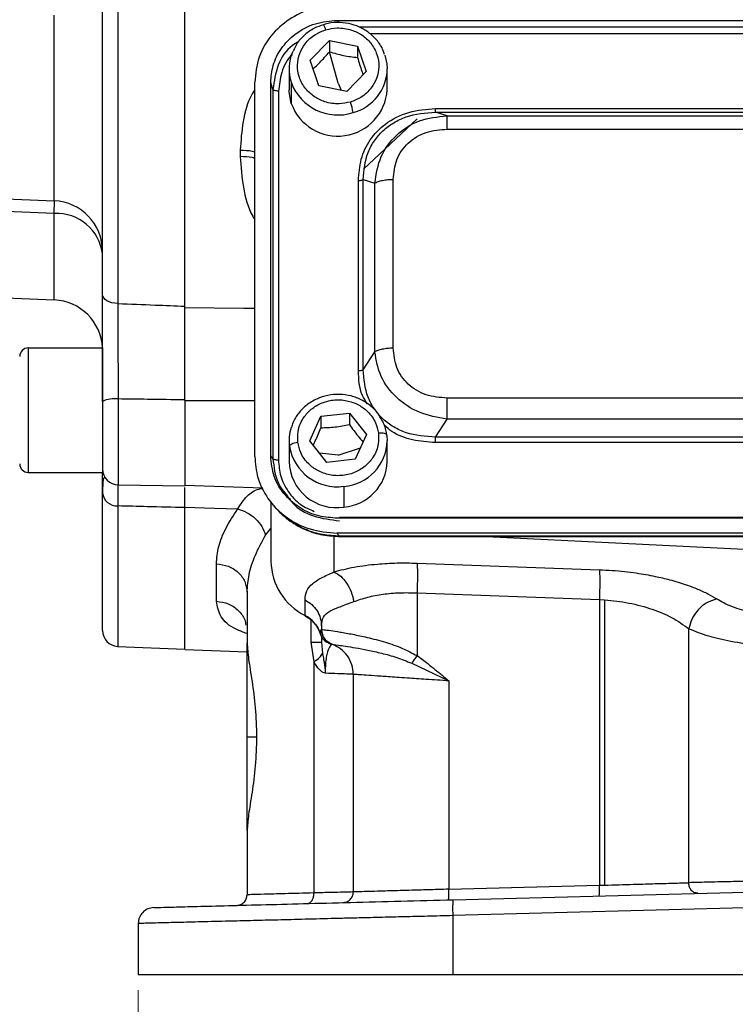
# Model space of a CAD drawing. Header units: inches. Extents: x 0.6 to 16.3, y 0.2 to 11.5.
# Tile 3 of 14: x 2.8 to 4.6, y 4 to 6.5. Entities that reach past the tile are written whole.
import ezdxf

# ---------------------------------------------------------------- set-up
doc = ezdxf.new("R2010")
doc.units = ezdxf.units.IN
doc.header["$MEASUREMENT"] = 0
doc.styles.add('SLDTEXTSTYLE0', font='TXT', dxfattribs={"width": 0.75})
doc.dimstyles.new('SLDDIMSTYLE3', dxfattribs={"dimtxt": 0.137795, "dimasz": 0.14, "dimexe": 0, "dimexo": 0.0625, "dimgap": 0.034449, "dimtad": 0, "dimdec": 1, "dimlfac": 1.5, "dimrnd": 1e-09, "dimzin": 12, "dimdsep": 46, "dimtxsty": 'SLDTEXTSTYLE0', "dimblk1": 'CLOSED', "dimblk2": 'CLOSED', "dimsah": 1, "dimcen": 0.09, "dimadec": 0, "dimazin": 3, "dimtfac": 1, "dimtdec": 1, "dimtofl": 0, "dimtmove": 0, "dimatfit": 3, "dimldrblk": 'CLOSED', "dimfxl": 0, "dimfrac": 2, "dimtolj": 1, "dimtzin": 12, "dimarcsym": 0})

# ---------------------------------------------------------------- blocks, each defined once
blk = doc.blocks.new('_Closed')
at = {"color": 0, "linetype": 'ByBlock', "lineweight": -2}
for p, q in [((-1, 0.166667), (0, 0)), ((-1, 0.166667), (-1, -0.166667)), ((0, 0), (-1, -0.166667)), ((0, 0), (-1, 0))]:
    blk.add_line(p, q, dxfattribs=at)
blk = doc.blocks.new('_D_10')
at = {"color": 7, "linetype": 'Continuous', "lineweight": 0}
for p, q in [((3.0924, 4.0735), (3.0924, 3.7308)), ((6.3457, 4.0735), (6.3457, 3.7308)), ((5.4522, 3.9686), (5.4102, 3.9686)), ((5.4102, 3.9686), (5.4102, 3.7499)), ((5.7577, 3.9686), (5.7997, 3.9686)), ((5.7997, 3.9686), (5.7997, 3.7499)), ((3.0924, 3.7702), (5.2894, 3.7702)), ((6.3457, 3.7702), (5.9205, 3.7702)), ((5.4102, 3.7499), (5.4522, 3.7499)), ((5.7997, 3.7499), (5.7577, 3.7499))]:
    blk.add_line(p, q, dxfattribs=at)
at = {"color": 7, "linetype": 'Continuous', "lineweight": 18, "xscale": 0.14, "yscale": 0.14, "rotation": 180.0000000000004}
blk.add_blockref('_Closed', (3.0924, 3.7702, 0.0131), dxfattribs=at)
at = {"color": 7, "linetype": 'Continuous', "lineweight": 18, "xscale": 0.14, "yscale": 0.14}
blk.add_blockref('_Closed', (6.3457, 3.7702, 0.0131), dxfattribs=at)
at = {"color": 7, "linetype": 'Continuous', "lineweight": 18, "char_height": 0.1378, "attachment_point": 1, "style": 'SLDTEXTSTYLE0'}
for s, insert in [('124', (5.4522, 3.9275)), ('4.9', (5.4777, 3.7213))]:
    blk.add_mtext(s, dxfattribs=dict(at, insert=insert))

msp = doc.modelspace()

# ---------------------------------------------------------------- linework, layer by layer
at = {"color": 7, "linetype": 'Continuous', "lineweight": 25}
for p, q in [((3.0409, 8.0611), (3.0409, 5.7975)), ((3.2094, 5.7877), (3.2094, 8.0709)), ((3.0027, 5.8202), (3.0027, 8.0384)), ((3.5924, 6.5083), (5.8463, 6.5083)), ((3.524, 6.4085), (3.5725, 6.4581)), ((3.5725, 6.4581), (3.6429, 6.4437)), ((3.5725, 6.4581), (3.5725, 6.4295)), ((3.5944, 6.3505), (3.5725, 6.4295)), ((3.6429, 6.4437), (3.6647, 6.3797)), ((3.6429, 6.4437), (3.6429, 6.4151)), ((3.5458, 6.3444), (3.524, 6.4085)), ((3.471, 6.3864), (3.471, 6.3343)), ((3.6647, 6.3797), (3.6162, 6.33)), ((3.7177, 6.3343), (3.7177, 6.3864)), ((3.385, 5.4136), (3.385, 6.3531)), ((3.425, 5.4147), (3.425, 6.352)), ((3.4307, 6.335), (3.425, 6.352)), ((3.4307, 6.335), (3.4307, 5.4084)), ((3.4445, 6.3308), (3.4445, 5.4043)), ((3.4768, 6.3515), (3.4768, 6.2995)), ((3.6162, 6.33), (3.5458, 6.3444)), ((3.8387, 6.2868), (5.6, 6.2868)), ((3.6577, 6.1346), (3.7932, 6.2611)), ((3.8678, 6.2689), (3.8387, 6.278)), ((3.8387, 6.278), (5.6, 6.278)), ((3.8678, 6.2689), (5.571, 6.2689)), ((3.8678, 6.2353), (5.571, 6.2353)), ((3.3485, 6.1827), (3.3485, 6.1663)), ((3.6453, 5.6289), (3.6453, 6.1062)), ((3.6574, 5.6314), (3.6574, 6.1088)), ((3.6574, 6.1088), (3.6865, 6.0997)), ((3.7327, 5.6861), (3.7327, 6.1092)), ((3.6865, 5.6765), (3.6865, 6.0997)), ((2.5694, 6.0688), (2.8816, 6.0552)), ((2.6276, 5.8176), (2.8816, 5.8066)), ((2.816, 5.686), (2.816, 5.3734)), ((2.816, 5.686), (3.0027, 5.686)), ((3.0027, 5.686), (3.0027, 5.3734)), ((3.6574, 5.6314), (3.6865, 5.6765)), ((3.2094, 5.5556), (3.2094, 5.3394)), ((5.571, 5.56), (3.8678, 5.56)), ((3.5229, 5.4525), (3.5512, 5.5143)), ((3.5512, 5.5143), (3.6227, 5.5223)), ((3.5512, 5.5143), (3.5512, 5.4856)), ((3.6227, 5.5223), (3.6659, 5.4685)), ((3.6227, 5.5223), (3.6227, 5.4936)), ((3.8387, 5.4621), (3.8678, 5.5073)), ((5.571, 5.5073), (3.8678, 5.5073)), ((3.6659, 5.4685), (3.6375, 5.4067)), ((3.7168, 5.4665), (3.7177, 5.4529)), ((3.471, 5.4529), (3.471, 5.4008)), ((3.566, 5.3987), (3.5229, 5.4525)), ((3.7177, 5.4008), (3.7177, 5.4529)), ((5.6, 5.4621), (3.8387, 5.4621)), ((5.6, 5.4483), (3.8387, 5.4483)), ((3.4307, 5.4084), (3.425, 5.4147)), ((3.6375, 5.4067), (3.566, 5.3987)), ((2.816, 5.3734), (3.0027, 5.3734)), ((3.042, 5.3424), (3.2094, 5.3394)), ((3.2094, 5.3415), (3.4053, 5.3347)), ((3.0027, 4.9766), (3.0027, 5.3222)), ((3.609, 5.3385), (3.609, 5.2864)), ((3.4257, 5.3003), (3.4257, 5.1502)), ((3.2094, 4.9287), (3.2094, 5.2864)), ((3.434, 5.2883), (3.4415, 5.2801)), ((5.8463, 5.2584), (3.5924, 5.2584)), ((3.5981, 5.2608), (5.8406, 5.2608)), ((3.5912, 5.2211), (3.5981, 5.2135)), ((5.8475, 5.2211), (3.5912, 5.2211)), ((3.5948, 5.2125), (5.8439, 5.2125)), ((5.8406, 5.2135), (3.5981, 5.2135)), ((3.9671, 5.2125), (4.719, 5.1757)), ((3.2885, 5.0499), (3.2885, 5.1439)), ((3.7924, 5.1457), (4.2503, 5.1292)), ((3.3657, 5.0727), (3.3657, 4.9447)), ((3.7924, 5.0711), (4.2503, 5.0547)), ((3.7924, 5.0711), (3.7924, 4.9134)), ((3.5113, 5.0142), (3.5113, 5.0534)), ((4.2503, 5.0547), (4.2636, 5.0539)), ((4.2503, 5.0547), (4.2503, 4.3369)), ((4.2636, 5.0539), (4.2636, 4.3373)), ((3.5524, 4.9881), (3.5524, 4.9797)), ((4.4746, 4.3434), (4.4746, 4.9811)), ((3.3657, 4.7096), (3.3657, 4.9451)), ((3.5338, 4.8983), (3.5266, 4.9476)), ((3.5524, 4.9615), (3.5524, 4.9476)), ((3.5524, 4.9476), (3.5551, 4.9187)), ((3.5723, 4.9442), (3.5743, 4.9435)), ((3.5726, 4.9449), (3.5759, 4.9432)), ((3.0409, 4.9367), (3.2094, 4.9293)), ((3.2094, 4.9287), (3.3657, 4.9232)), ((3.5743, 4.9435), (3.575, 4.9432)), ((3.5338, 4.3177), (3.5338, 4.8983)), ((3.7792, 4.8944), (3.8724, 4.85)), ((3.6324, 4.8665), (3.6324, 4.3201)), ((3.8724, 4.85), (3.8724, 4.327)), ((3.3657, 4.4741), (3.3657, 4.7096)), ((3.3657, 4.4745), (3.3657, 4.3131)), ((3.8724, 4.327), (4.2503, 4.3369)), ((4.2503, 4.3369), (4.2636, 4.3373)), ((3.8831, 4.3007), (4.719, 4.3226)), ((4.719, 4.2826), (3.8821, 4.2607)), ((3.8821, 4.2607), (3.8821, 4.1129)), ((3.0924, 4.241), (3.0924, 4.1129)), ((3.0924, 4.1129), (3.8821, 4.1129)), ((3.8821, 4.1129), (4.719, 4.1129))]:
    msp.add_line(p, q, dxfattribs=at)
at = {"color": 8, "linetype": 'Continuous', "lineweight": 25}
for p, q in [((2.8816, 6.0552), (2.8816, 6.5218)), ((3.5924, 6.5083), (3.5943, 6.5027)), ((5.7926, 6.4913), (3.6482, 6.4913)), ((5.7645, 6.4743), (3.6749, 6.4743)), ((3.5944, 6.3505), (3.6022, 6.3329)), ((2.8816, 6.0232), (2.882, 6.0548)), ((2.8816, 5.8066), (2.8816, 6.0232)), ((3.042, 5.5579), (3.042, 5.3424)), ((3.5944, 5.4169), (3.5478, 5.4214)), ((3.5944, 5.4169), (3.6504, 5.4349)), ((3.0409, 5.2893), (3.0409, 4.9367)), ((3.4119, 5.216), (3.4257, 5.2325)), ((3.5836, 5.2142), (3.5836, 5.1236)), ((3.5981, 5.2135), (3.5981, 5.2133)), ((3.5266, 4.9476), (3.5266, 5.0019)), ((3.5489, 4.9706), (3.5519, 4.9785)), ((3.3657, 4.7096), (3.3892, 4.7096))]:
    msp.add_line(p, q, dxfattribs=at)
at = {"color": 7, "linetype": 'Continuous', "lineweight": 25, "flags": 128}
for points in [[(3.7119, 6.4213), (3.7169, 6.3992), (3.7177, 6.3864)], [(3.4768, 6.2995), (3.4712, 6.329), (3.471, 6.3343)], [(2.8816, 6.0232), (2.7393, 6.0297), (2.6276, 6.0348)], [(3.0409, 5.7975), (3.0334, 5.7981), (3.0262, 5.7995), (3.0196, 5.8016), (3.0138, 5.8045), (3.0091, 5.8079), (3.0056, 5.8117), (3.0034, 5.8159), (3.0027, 5.8202)], [(3.7168, 5.4665), (3.7164, 5.468), (3.7152, 5.4693), (3.7133, 5.4704), (3.7106, 5.4712), (3.7074, 5.4718), (3.7037, 5.4721), (3.6998, 5.4721), (3.6956, 5.4718)], [(3.4719, 5.4392), (3.4723, 5.4407), (3.4735, 5.4423), (3.4755, 5.4438), (3.4781, 5.4453), (3.4813, 5.4466), (3.485, 5.4477), (3.4889, 5.4486), (3.4931, 5.4492)], [(3.2094, 5.2864), (3.2837, 5.2838), (3.3421, 5.2817)], [(3.5118, 5.0128), (3.5115, 5.0131), (3.5113, 5.0142)]]:
    msp.add_lwpolyline(points, dxfattribs=at)
at = {"color": 8, "linetype": 'Continuous', "lineweight": 25, "flags": 128}
for points in [[(3.2094, 5.7877), (3.3579, 5.7861), (3.385, 5.7859)], [(3.2094, 5.5542), (3.3582, 5.5542), (3.385, 5.5541)]]:
    msp.add_lwpolyline(points, dxfattribs=at)
at = {"color": 8, "linetype": 'Continuous', "lineweight": 25}
for centre, radius, start, end in [((3.5332, 6.4783), 0.031, 12.11, 38.5492), ((3.6011, 6.3892), 0.1166, 285.2228, 358.6265), ((3.5998, 5.4561), 0.118, 274.4787, 358.4149)]:
    msp.add_arc(centre, radius, start, end, dxfattribs=at)
at = {"color": 7, "linetype": 'Continuous', "lineweight": 25}
for centre, radius, start, end in [((3.5792, 6.3864), 0.1081, 155.8887, 198.8294), ((3.5938, 6.3959), 0.1251, 200.7655, 287.6619), ((3.5936, 6.3422), 0.1244, 200.1246, 356.3592), ((3.514, 6.2622), 0.1186, 7.0144, 20.2788), ((2.876, 5.9287), 0.1267, 0, 87.5), ((2.8882, 5.9082), 0.1152, 6.4196, 93.3137), ((2.876, 5.68), 0.1267, 2.7317, 87.5), ((2.816, 5.6647), 0.0213, 90, 180), ((3.0325, 5.4883), 0.0702, 82.2392, 115.1452), ((3.5791, 5.4528), 0.108, 162.0511, 187.2611), ((3.592, 5.4591), 0.1217, 189.3961, 278.0302), ((2.816, 5.3947), 0.0213, 180, 270), ((3.5905, 5.4045), 0.1195, 181.7889, 278.9187), ((3.5997, 5.4041), 0.118, 274.4969, 358.3967), ((3.0427, 5.3823), 0.04, 180, 269), ((3.0391, 5.3259), 0.0366, 185.7839, 272.8416), ((3.58, 5.1524), 0.1543, 180.8345, 243.552), ((3.4769, 4.9465), 0.0759, 18.4792, 63.0936), ((3.0427, 4.9766), 0.04, 180, 267.5)]:
    msp.add_arc(centre, radius, start, end, dxfattribs=at)
for points, knots in [([(3.5912, 6.5455), (3.572, 6.5441), (3.5322, 6.5412), (3.476, 6.5167), (3.4266, 6.4754), (3.3916, 6.4185), (3.3872, 6.3744), (3.385, 6.3531)], [0, 0, 0, 0, 0.1781784, 0.3680782, 0.5630808, 0.7888652, 1, 1, 1, 1]), ([(3.425, 6.352), (3.4262, 6.3665), (3.4288, 6.3967), (3.4501, 6.4393), (3.486, 6.4768), (3.5355, 6.5033), (3.5739, 6.5066), (3.5924, 6.5083)], [0, 0, 0, 0, 0.178178, 0.368078, 0.563081, 0.788865, 1, 1, 1, 1]), ([(3.7107, 6.4227), (3.7097, 6.4261), (3.7062, 6.4385), (3.6934, 6.4573), (3.6734, 6.4775), (3.6484, 6.4924), (3.6205, 6.5016), (3.5912, 6.5037), (3.5695, 6.502), (3.559, 6.4978), (3.5575, 6.4972)], [0, 0, 0, 0, 0.058011, 0.209667, 0.361667, 0.514219, 0.667359, 0.821011, 0.975043, 1, 1, 1, 1]), ([(3.5575, 6.4972), (3.5497, 6.4946), (3.5326, 6.4889), (3.5101, 6.4728), (3.4916, 6.4533), (3.4844, 6.4381), (3.4813, 6.4315)], [0, 0, 0, 0, 0.232271, 0.509315, 0.785838, 1, 1, 1, 1]), ([(3.6253, 6.3033), (3.6158, 6.3013), (3.5945, 6.2968), (3.5625, 6.3019), (3.5335, 6.3159), (3.5107, 6.3368), (3.4954, 6.3647), (3.4906, 6.3957), (3.4963, 6.4251), (3.5114, 6.4521), (3.5342, 6.4736), (3.5545, 6.4814), (3.5635, 6.4848)], [0, 0, 0, 0, 0.090412, 0.204776, 0.295189, 0.394898, 0.5, 0.605102, 0.704811, 0.795224, 0.909588, 1, 1, 1, 1]), ([(3.5635, 6.4848), (3.5729, 6.4868), (3.5943, 6.4914), (3.6262, 6.4862), (3.6553, 6.4723), (3.6781, 6.4514), (3.6933, 6.4235), (3.6981, 6.3924), (3.6924, 6.3631), (3.6773, 6.336), (3.6545, 6.3146), (3.6342, 6.3068), (3.6253, 6.3033)], [0, 0, 0, 0, 0.090412, 0.204776, 0.295189, 0.394898, 0.5, 0.605102, 0.704811, 0.795224, 0.909588, 1, 1, 1, 1]), ([(3.5314, 6.3868), (3.537, 6.3918), (3.5507, 6.4043), (3.5644, 6.4201), (3.5725, 6.4295)], [0, 0, 0, 0, 0.408989, 1, 1, 1, 1]), ([(3.5725, 6.4295), (3.5842, 6.4261), (3.6077, 6.4193), (3.6311, 6.4165), (3.6429, 6.4151)], [0, 0, 0, 0, 0.499067, 1, 1, 1, 1]), ([(3.6429, 6.4151), (3.6465, 6.4032), (3.6512, 6.3878), (3.656, 6.3749), (3.6571, 6.3719)], [0, 0, 0, 0, 0.765292, 1, 1, 1, 1]), ([(3.6453, 6.1062), (3.6466, 6.1243), (3.6492, 6.16), (3.6727, 6.2098), (3.7131, 6.2524), (3.771, 6.2817), (3.8161, 6.2851), (3.8387, 6.2868)], [0, 0, 0, 0, 0.188885, 0.37415, 0.55989, 0.779161, 1, 1, 1, 1]), ([(3.6574, 6.1088), (3.6593, 6.1319), (3.6622, 6.1662), (3.6843, 6.2065), (3.7061, 6.2319), (3.7334, 6.2523), (3.7767, 6.2731), (3.8137, 6.276), (3.8387, 6.278)], [0, 0, 0, 0, 0.257858, 0.380889, 0.499993, 0.619433, 0.742122, 1, 1, 1, 1]), ([(3.6865, 6.0997), (3.6901, 6.1225), (3.6973, 6.1676), (3.7388, 6.2232), (3.7974, 6.2611), (3.8441, 6.2663), (3.8678, 6.2689)], [0, 0, 0, 0, 0.254197, 0.500001, 0.745805, 1, 1, 1, 1]), ([(3.7327, 6.1092), (3.7342, 6.126), (3.7366, 6.1512), (3.7529, 6.1812), (3.7697, 6.2008), (3.7907, 6.2164), (3.8228, 6.2316), (3.8498, 6.2339), (3.8678, 6.2353)], [0, 0, 0, 0, 0.250072, 0.375279, 0.5, 0.624721, 0.749928, 1, 1, 1, 1]), ([(3.0027, 5.5518), (3.0027, 5.5782), (3.0027, 5.6308), (3.0027, 5.7036), (3.0027, 5.7675), (3.0027, 5.8026), (3.0027, 5.8202)], [0, 0, 0, 0, 0.2805939, 0.5610665, 0.7801126, 1, 1, 1, 1]), ([(3.0409, 5.7975), (3.0724, 5.7962), (3.1285, 5.794), (3.1847, 5.7918), (3.2094, 5.7908)], [0, 0, 0, 0, 0.56, 1, 1, 1, 1]), ([(3.0409, 5.7975), (3.041, 5.7796), (3.0411, 5.7438), (3.0414, 5.6835), (3.0417, 5.6208), (3.0419, 5.5789), (3.042, 5.5579)], [0, 0, 0, 0, 0.249553, 0.499099, 0.749181, 1, 1, 1, 1]), ([(3.2094, 5.5556), (3.2094, 5.5761), (3.2094, 5.6173), (3.2094, 5.6787), (3.2094, 5.7379), (3.2094, 5.7731), (3.2094, 5.7908)], [0, 0, 0, 0, 0.249675, 0.49978, 0.749155, 1, 1, 1, 1]), ([(3.2094, 5.5542), (3.2094, 5.5747), (3.2094, 5.6156), (3.2094, 5.6766), (3.2094, 5.7353), (3.2094, 5.7702), (3.2094, 5.7877)], [0, 0, 0, 0, 0.249999, 0.499989, 0.749984, 1, 1, 1, 1]), ([(3.8678, 5.56), (3.8498, 5.5615), (3.8228, 5.5637), (3.7907, 5.5789), (3.7697, 5.5945), (3.7529, 5.6142), (3.7366, 5.6442), (3.7342, 5.6693), (3.7327, 5.6861)], [0, 0, 0, 0, 0.250072, 0.375279, 0.5, 0.624721, 0.749928, 1, 1, 1, 1]), ([(3.8678, 5.5073), (3.8441, 5.5115), (3.7974, 5.5197), (3.7388, 5.5592), (3.6973, 5.6132), (3.6901, 5.6552), (3.6865, 5.6765)], [0, 0, 0, 0, 0.254196, 0.5, 0.745804, 1, 1, 1, 1]), ([(3.8387, 5.4621), (3.8137, 5.4638), (3.7767, 5.4661), (3.7334, 5.4866), (3.7061, 5.5068), (3.6843, 5.5324), (3.6622, 5.573), (3.6593, 5.6078), (3.6574, 5.6314)], [0, 0, 0, 0, 0.2578766, 0.3805774, 0.5000051, 0.61912, 0.7421395, 1, 1, 1, 1]), ([(3.702, 5.5081), (3.7003, 5.5115), (3.6944, 5.5232), (3.678, 5.5396), (3.6544, 5.556), (3.6269, 5.5664), (3.5977, 5.5705), (3.5681, 5.5679), (3.54, 5.5587), (3.5149, 5.5435), (3.4947, 5.523), (3.4817, 5.5034), (3.4782, 5.4904), (3.4772, 5.4865)], [0, 0, 0, 0, 0.040734, 0.141441, 0.242493, 0.343939, 0.44574, 0.547813, 0.650043, 0.752279, 0.854362, 0.956123, 1, 1, 1, 1]), ([(3.2094, 5.5556), (3.1781, 5.556), (3.1223, 5.5568), (3.0665, 5.5575), (3.042, 5.5579)], [0, 0, 0, 0, 0.56, 1, 1, 1, 1]), ([(3.4931, 5.4492), (3.4927, 5.4582), (3.492, 5.4787), (3.5034, 5.507), (3.5235, 5.531), (3.5498, 5.548), (3.582, 5.5568), (3.6156, 5.5553), (3.6454, 5.5446), (3.671, 5.5257), (3.6893, 5.5007), (3.6937, 5.4806), (3.6956, 5.4718)], [0, 0, 0, 0, 0.0904125, 0.2047762, 0.2951887, 0.3948976, 0.5, 0.6051024, 0.7048113, 0.7952238, 0.9095875, 1, 1, 1, 1]), ([(3.5512, 5.4856), (3.5631, 5.486), (3.5869, 5.4866), (3.6108, 5.4913), (3.6227, 5.4936)], [0, 0, 0, 0, 0.499067, 1, 1, 1, 1]), ([(3.6227, 5.4936), (3.6299, 5.4836), (3.6414, 5.4675), (3.6529, 5.4546), (3.6573, 5.4497)], [0, 0, 0, 0, 0.623245, 1, 1, 1, 1]), ([(3.7168, 5.4669), (3.7152, 5.476), (3.7126, 5.4906), (3.7049, 5.5034), (3.702, 5.5081)], [0, 0, 0, 0, 0.6253062, 1, 1, 1, 1]), ([(3.6956, 5.4718), (3.696, 5.4628), (3.6968, 5.4423), (3.6853, 5.414), (3.6652, 5.39), (3.6389, 5.373), (3.6067, 5.3642), (3.5732, 5.3657), (3.5433, 5.3764), (3.5177, 5.3953), (3.4994, 5.4203), (3.495, 5.4403), (3.4931, 5.4492)], [0, 0, 0, 0, 0.0904125, 0.2047762, 0.2951887, 0.3948976, 0.5, 0.6051024, 0.7048113, 0.7952238, 0.9095875, 1, 1, 1, 1]), ([(3.5316, 5.4416), (3.5334, 5.4453), (3.5399, 5.4583), (3.5465, 5.4742), (3.5512, 5.4856)], [0, 0, 0, 0, 0.276299, 1, 1, 1, 1]), ([(3.5924, 5.2584), (3.5768, 5.2596), (3.5445, 5.2619), (3.4989, 5.2818), (3.4587, 5.3154), (3.4303, 5.3616), (3.4267, 5.3974), (3.425, 5.4147)], [0, 0, 0, 0, 0.178178, 0.368078, 0.563081, 0.788865, 1, 1, 1, 1]), ([(3.385, 5.4136), (3.3866, 5.3956), (3.3897, 5.3585), (3.416, 5.3061), (3.4602, 5.2599), (3.5211, 5.2273), (3.5684, 5.2231), (3.5912, 5.2211)], [0, 0, 0, 0, 0.178178, 0.368078, 0.563081, 0.788865, 1, 1, 1, 1]), ([(3.0027, 5.3222), (3.0027, 5.3364), (3.0027, 5.3592), (3.0027, 5.3696), (3.0027, 5.3735)], [0, 0, 0, 0, 0.621609, 1, 1, 1, 1]), ([(3.0079, 5.3607), (3.007, 5.36), (3.0046, 5.3583), (3.0031, 5.3464), (3.0028, 5.3305), (3.0027, 5.3222)], [0, 0, 0, 0, 0.229368, 0.598562, 1, 1, 1, 1]), ([(3.2094, 5.285), (3.2094, 5.2956), (3.2094, 5.3167), (3.2094, 5.3324), (3.2094, 5.3353), (3.2094, 5.3354)], [0, 0, 0, 0, 0.493163, 0.986315, 1, 1, 1, 1]), ([(3.2094, 5.2864), (3.2094, 5.2973), (3.2094, 5.3186), (3.2094, 5.3299), (3.2094, 5.3354)], [0, 0, 0, 0, 0.514571, 1, 1, 1, 1]), ([(3.4722, 5.3077), (3.4746, 5.3042), (3.4883, 5.284), (3.5327, 5.2598), (3.5759, 5.2547), (3.5981, 5.2521)], [0, 0, 0, 0, 0.092013, 0.532726, 1, 1, 1, 1]), ([(3.2094, 5.285), (3.1779, 5.2858), (3.1218, 5.2872), (3.0657, 5.2887), (3.0409, 5.2893)], [0, 0, 0, 0, 0.56, 1, 1, 1, 1]), ([(3.2885, 5.1439), (3.2897, 5.1582), (3.2923, 5.1869), (3.3106, 5.2335), (3.3316, 5.2656), (3.3421, 5.2817)], [0, 0, 0, 0, 0.33101, 0.665211, 1, 1, 1, 1]), ([(3.3421, 5.2817), (3.3501, 5.279), (3.3662, 5.2737), (3.3873, 5.2579), (3.404, 5.2382), (3.4093, 5.2234), (3.4119, 5.216)], [0, 0, 0, 0, 0.25, 0.5, 0.749999, 1, 1, 1, 1]), ([(3.4414, 5.2802), (3.4519, 5.27), (3.4728, 5.2498), (3.5122, 5.2286), (3.5555, 5.2146), (3.586, 5.2133), (3.6015, 5.2126)], [0, 0, 0, 0, 0.246042, 0.492637, 0.742683, 1, 1, 1, 1]), ([(3.5981, 5.2135), (3.5837, 5.2142), (3.5554, 5.2156), (3.5152, 5.2277), (3.4798, 5.2464), (3.4552, 5.2645), (3.4446, 5.2775), (3.442, 5.2806)], [0, 0, 0, 0, 0.242365, 0.477854, 0.706708, 0.92919, 1, 1, 1, 1]), ([(3.3657, 5.0727), (3.3667, 5.0873), (3.3689, 5.1171), (3.3846, 5.1654), (3.4028, 5.1991), (3.4119, 5.216)], [0, 0, 0, 0, 0.324199, 0.661666, 1, 1, 1, 1]), ([(3.5836, 5.1236), (3.6002, 5.128), (3.6333, 5.1366), (3.6882, 5.1435), (3.7418, 5.1467), (3.7756, 5.1461), (3.7924, 5.1457)], [0, 0, 0, 0, 0.281556, 0.562872, 0.782077, 1, 1, 1, 1]), ([(3.5113, 5.0534), (3.5121, 5.0613), (3.5137, 5.077), (3.5281, 5.0943), (3.5503, 5.1083), (3.5727, 5.1186), (3.5836, 5.1236)], [0, 0, 0, 0, 0.264202, 0.523085, 0.768363, 1, 1, 1, 1]), ([(3.5836, 5.1236), (3.5895, 5.1205), (3.6011, 5.1141), (3.6163, 5.096), (3.6282, 5.0738), (3.6319, 5.0573), (3.6338, 5.0491)], [0, 0, 0, 0, 0.249995, 0.5000018, 0.7499944, 1, 1, 1, 1]), ([(4.2503, 5.1292), (4.2609, 5.1287), (4.2822, 5.1278), (4.3132, 5.1249), (4.3416, 5.1213), (4.3672, 5.1172), (4.3955, 5.1117), (4.43, 5.1036), (4.4657, 5.0928), (4.4974, 5.0807), (4.5236, 5.0687), (4.5382, 5.06), (4.5455, 5.0557)], [0, 0, 0, 0, 0.089842, 0.180003, 0.264335, 0.335513, 0.406831, 0.521788, 0.664654, 0.775605, 0.887424, 1, 1, 1, 1]), ([(3.6338, 5.0491), (3.6451, 5.053), (3.6673, 5.0608), (3.7068, 5.0681), (3.7486, 5.0721), (3.7779, 5.0715), (3.7924, 5.0711)], [0, 0, 0, 0, 0.257688, 0.505168, 0.75346, 1, 1, 1, 1]), ([(3.5524, 4.9881), (3.5533, 4.9958), (3.5551, 5.0112), (3.5716, 5.0255), (3.5973, 5.0359), (3.6216, 5.0447), (3.6338, 5.0491)], [0, 0, 0, 0, 0.254697, 0.50467, 0.752029, 1, 1, 1, 1]), ([(4.2636, 5.0539), (4.2841, 5.0516), (4.3263, 5.0469), (4.3839, 5.0309), (4.4362, 5.0089), (4.4613, 4.9907), (4.4746, 4.9811)], [0, 0, 0, 0, 0.237002, 0.486995, 0.727392, 1, 1, 1, 1]), ([(4.5455, 5.0557), (4.5364, 5.053), (4.5183, 5.0476), (4.4963, 5.0276), (4.4811, 5.0046), (4.4768, 4.9889), (4.4746, 4.9811)], [0, 0, 0, 0, 0.279691, 0.559364, 0.779673, 1, 1, 1, 1]), ([(4.5455, 5.0557), (4.5573, 5.0492), (4.5807, 5.0363), (4.6267, 5.0226), (4.6735, 5.0133), (4.7039, 5.0106), (4.719, 5.0093)], [0, 0, 0, 0, 0.286363, 0.567325, 0.784865, 1, 1, 1, 1]), ([(3.5118, 5.0128), (3.5149, 5.011), (3.5247, 5.0054), (3.5378, 4.9924), (3.547, 4.9784), (3.5487, 4.9698), (3.549, 4.9682)], [0, 0, 0, 0, 0.174821, 0.542401, 0.912393, 1, 1, 1, 1]), ([(3.5489, 4.9706), (3.5498, 4.9677), (3.5514, 4.9621), (3.5565, 4.9545), (3.5636, 4.9481), (3.5695, 4.9454), (3.5723, 4.9442)], [0, 0, 0, 0, 0.2519091, 0.5031427, 0.7664906, 1, 1, 1, 1]), ([(3.5524, 4.9797), (3.5539, 4.9794), (3.5567, 4.979), (3.5739, 4.9766), (3.5984, 4.9729), (3.6297, 4.9675), (3.6615, 4.9608), (3.6895, 4.9539), (3.719, 4.9455), (3.7543, 4.9337), (3.7804, 4.9198), (3.7924, 4.9134)], [0, 0, 0, 0, 0.138486, 0.268506, 0.390169, 0.51718, 0.636378, 0.704535, 0.772299, 0.89434, 1, 1, 1, 1]), ([(3.5524, 4.9797), (3.5524, 4.9797), (3.5524, 4.9797), (3.5524, 4.9797), (3.5524, 4.9797)], [0, 0, 0, 0, 0.559999, 1, 1, 1, 1]), ([(3.5524, 4.9797), (3.5529, 4.9751), (3.5538, 4.9659), (3.5605, 4.9546), (3.5691, 4.9464), (3.5757, 4.9434), (3.5791, 4.9419)], [0, 0, 0, 0, 0.2797701, 0.5595366, 0.779763, 1, 1, 1, 1]), ([(4.4746, 4.9811), (4.4901, 4.9749), (4.5196, 4.9631), (4.5803, 4.9491), (4.6469, 4.9389), (4.6953, 4.9359), (4.719, 4.9345)], [0, 0, 0, 0, 0.265871, 0.504233, 0.757205, 1, 1, 1, 1]), ([(3.3657, 4.9447), (3.3666, 4.9323), (3.3684, 4.9077), (3.3783, 4.8504), (3.3868, 4.7833), (3.3904, 4.7096), (3.3868, 4.6358), (3.3783, 4.5687), (3.3684, 4.5114), (3.3666, 4.4868), (3.3657, 4.4745)], [0, 0, 0, 0, 0.126038, 0.251234, 0.375843, 0.500004, 0.624154, 0.748766, 0.87396, 1, 1, 1, 1]), ([(3.579, 4.942), (3.5785, 4.9417), (3.5775, 4.9412), (3.5719, 4.9354), (3.5674, 4.9237), (3.5645, 4.9108), (3.5627, 4.8951), (3.562, 4.8805), (3.562, 4.873), (3.562, 4.8692)], [0, 0, 0, 0, 0.283842, 0.551774, 0.675697, 0.791595, 0.898594, 0.949597, 1, 1, 1, 1]), ([(3.5791, 4.9419), (3.579, 4.942), (3.579, 4.942), (3.579, 4.942), (3.579, 4.942)], [0, 0, 0, 0, 0.559351, 1, 1, 1, 1]), ([(3.5791, 4.9419), (3.5823, 4.9415), (3.5888, 4.9406), (3.6275, 4.9352), (3.668, 4.9277), (3.7031, 4.9199), (3.7409, 4.9098), (3.7666, 4.8995), (3.7792, 4.8944)], [0, 0, 0, 0, 0.248892, 0.499379, 0.625596, 0.75195, 0.877351, 1, 1, 1, 1]), ([(3.5338, 4.8983), (3.5389, 4.9019), (3.5492, 4.9092), (3.5532, 4.9155), (3.5551, 4.9187)], [0, 0, 0, 0, 0.5, 1, 1, 1, 1]), ([(3.562, 4.8692), (3.5601, 4.8698), (3.5564, 4.8709), (3.5503, 4.8755), (3.5421, 4.8837), (3.537, 4.8927), (3.5338, 4.8983)], [0, 0, 0, 0, 0.172338, 0.336577, 0.585565, 1, 1, 1, 1]), ([(3.5551, 4.9187), (3.556, 4.9135), (3.5575, 4.9049), (3.5601, 4.8913), (3.5615, 4.8812), (3.5619, 4.8741), (3.562, 4.8719), (3.562, 4.8709), (3.562, 4.8701), (3.562, 4.8694), (3.562, 4.8692), (3.562, 4.8692), (3.562, 4.8692), (3.562, 4.8692), (3.562, 4.8692), (3.562, 4.8692), (3.562, 4.8692), (3.562, 4.8692), (3.562, 4.8692), (3.562, 4.8692), (3.562, 4.8692)], [0, 0, 0, 0, 0.328949, 0.536898, 0.83037, 0.928019, 0.950361, 0.958532, 0.986398, 0.998312, 0.999177, 0.999364, 0.999385, 0.999393, 0.999399, 0.999404, 0.999411, 0.99943, 0.999619, 1, 1, 1, 1]), ([(3.7924, 4.9134), (3.79, 4.91), (3.7852, 4.9032), (3.7812, 4.8973), (3.7792, 4.8944)], [0, 0, 0, 0, 0.499999, 1, 1, 1, 1]), ([(3.7924, 4.9134), (3.8014, 4.9068), (3.8166, 4.8956), (3.8343, 4.8815), (3.846, 4.8719), (3.8577, 4.8623), (3.8665, 4.855), (3.8724, 4.85)], [0, 0, 0, 0, 0.327645, 0.554861, 0.663916, 0.771607, 1, 1, 1, 1]), ([(3.6324, 4.8665), (3.6315, 4.8666), (3.6299, 4.8666), (3.6161, 4.8672), (3.5944, 4.868), (3.5729, 4.8688), (3.562, 4.8692)], [0, 0, 0, 0, 0.24176, 0.489008, 0.741752, 1, 1, 1, 1]), ([(3.8724, 4.85), (3.8532, 4.8513), (3.8169, 4.8538), (3.7734, 4.8567), (3.7421, 4.8589), (3.7202, 4.8605), (3.6956, 4.8622), (3.6702, 4.8639), (3.6483, 4.8654), (3.6348, 4.8664), (3.6332, 4.8665), (3.6324, 4.8665)], [0, 0, 0, 0, 0.150923, 0.284627, 0.364247, 0.436184, 0.500437, 0.630077, 0.75654, 0.879842, 1, 1, 1, 1]), ([(3.8724, 4.327), (3.8544, 4.3265), (3.8225, 4.3256), (3.7817, 4.3244), (3.75, 4.3235), (3.724, 4.3227), (3.6967, 4.322), (3.6702, 4.3212), (3.6483, 4.3206), (3.6348, 4.3202), (3.6332, 4.3201), (3.6324, 4.3201)], [0, 0, 0, 0, 0.14097, 0.2499824, 0.3382875, 0.4216804, 0.5001601, 0.6298987, 0.75645, 0.8798163, 1, 1, 1, 1]), ([(4.2636, 4.3373), (4.2878, 4.338), (4.3294, 4.3392), (4.3881, 4.3409), (4.4372, 4.3423), (4.4625, 4.3431), (4.4746, 4.3434)], [0, 0, 0, 0, 0.290774, 0.499993, 0.761254, 1, 1, 1, 1]), ([(4.719, 4.3492), (4.691, 4.3486), (4.6427, 4.3474), (4.5749, 4.3458), (4.518, 4.3445), (4.4887, 4.3438), (4.4746, 4.3434)], [0, 0, 0, 0, 0.290781, 0.49998, 0.761257, 1, 1, 1, 1]), ([(4.4975, 4.3168), (4.4942, 4.3172), (4.4876, 4.3181), (4.4801, 4.3252), (4.4755, 4.3341), (4.4749, 4.3403), (4.4746, 4.3434)], [0, 0, 0, 0, 0.279615, 0.559209, 0.779619, 1, 1, 1, 1]), ([(3.5338, 4.3177), (3.5082, 4.317), (3.4585, 4.3157), (3.4063, 4.3142), (3.3721, 4.3133), (3.3678, 4.3132), (3.3657, 4.3131)], [0, 0, 0, 0, 0.256488, 0.500028, 0.751901, 1, 1, 1, 1]), ([(3.5168, 4.2911), (3.5193, 4.2916), (3.5244, 4.2928), (3.53, 4.2999), (3.5333, 4.3086), (3.5336, 4.3147), (3.5338, 4.3177)], [0, 0, 0, 0, 0.27962, 0.559248, 0.779602, 1, 1, 1, 1]), ([(3.6324, 4.3201), (3.6311, 4.3201), (3.6286, 4.32), (3.6086, 4.3195), (3.5779, 4.3188), (3.5487, 4.3181), (3.5338, 4.3177)], [0, 0, 0, 0, 0.24812, 0.49998, 0.743526, 1, 1, 1, 1]), ([(3.1313, 4.281), (3.1335, 4.2811), (3.138, 4.2812), (3.1734, 4.2821), (3.2289, 4.2836), (3.3049, 4.2855), (3.3982, 4.288), (3.5057, 4.2908), (3.6243, 4.2939), (3.7512, 4.2972), (3.8392, 4.2995), (3.8831, 4.3007)], [0, 0, 0, 0, 0.111956, 0.223928, 0.335888, 0.447919, 0.559934, 0.669981, 0.779947, 0.89003, 1, 1, 1, 1]), ([(3.8821, 4.2607), (3.8608, 4.2602), (3.8197, 4.2591), (3.761, 4.2577), (3.7074, 4.2564), (3.6592, 4.2551), (3.6161, 4.2541), (3.5635, 4.2528), (3.5024, 4.2512), (3.4348, 4.2495), (3.3744, 4.248), (3.3118, 4.2465), (3.2494, 4.2449), (3.1916, 4.2435), (3.1399, 4.2422), (3.1005, 4.2412), (3.095, 4.2411), (3.0924, 4.241)], [0, 0, 0, 0, 0.050646, 0.097711, 0.141195, 0.181098, 0.21742, 0.250159, 0.316877, 0.380797, 0.441919, 0.500244, 0.58712, 0.672575, 0.756609, 0.879898, 1, 1, 1, 1])]:
    msp.add_open_spline(points, degree=3, knots=knots, dxfattribs=at)
at = {"color": 8, "linetype": 'Continuous', "lineweight": 25}
for points, knots in [([(3.4957, 6.4555), (3.4902, 6.4523), (3.4666, 6.4386), (3.4391, 6.3959), (3.4335, 6.3557), (3.4307, 6.335)], [0, 0, 0, 0, 0.1295795, 0.552059, 1, 1, 1, 1]), ([(3.4798, 6.4227), (3.4796, 6.4225), (3.4658, 6.4111), (3.4501, 6.3789), (3.4463, 6.3465), (3.4445, 6.3308)], [0, 0, 0, 0, 0.009897, 0.520602, 1, 1, 1, 1]), ([(3.385, 6.3343), (3.3827, 6.3308), (3.367, 6.3064), (3.3534, 6.254), (3.3501, 6.2064), (3.3485, 6.1827)], [0, 0, 0, 0, 0.078482, 0.539674, 1, 1, 1, 1]), ([(3.3485, 6.1827), (3.359, 6.1823), (3.3724, 6.1819), (3.3828, 6.179), (3.385, 6.1783)], [0, 0, 0, 0, 0.786207, 1, 1, 1, 1]), ([(3.3485, 6.1663), (3.3503, 6.1407), (3.354, 6.0893), (3.3683, 6.0356), (3.3832, 6.0105), (3.385, 6.0074)], [0, 0, 0, 0, 0.466755, 0.935839, 1, 1, 1, 1]), ([(3.385, 6.1619), (3.3828, 6.1626), (3.3724, 6.1656), (3.359, 6.166), (3.3485, 6.1663)], [0, 0, 0, 0, 0.213793, 1, 1, 1, 1]), ([(3.6673, 5.5459), (3.663, 5.5527), (3.647, 5.5776), (3.646, 5.6073), (3.6453, 5.6289)], [0, 0, 0, 0, 0.271464, 1, 1, 1, 1]), ([(3.8387, 5.4483), (3.8195, 5.4497), (3.7815, 5.4524), (3.7363, 5.4687), (3.7165, 5.4865), (3.7103, 5.4921)], [0, 0, 0, 0, 0.4123, 0.816699, 1, 1, 1, 1]), ([(3.4307, 5.4084), (3.4329, 5.3869), (3.4367, 5.3493), (3.4616, 5.3202), (3.4722, 5.3077)], [0, 0, 0, 0, 0.572673, 1, 1, 1, 1]), ([(3.4445, 5.4043), (3.4456, 5.3908), (3.4479, 5.3631), (3.4677, 5.3245), (3.4965, 5.2922), (3.5226, 5.2807), (3.5345, 5.2755)], [0, 0, 0, 0, 0.246806, 0.507794, 0.776585, 1, 1, 1, 1]), ([(3.0415, 5.3428), (3.0415, 5.342), (3.0413, 5.3388), (3.0411, 5.3218), (3.041, 5.3002), (3.0409, 5.2893)], [0, 0, 0, 0, 0.152566, 0.575673, 1, 1, 1, 1]), ([(3.3421, 5.2817), (3.3496, 5.2932), (3.3643, 5.3158), (3.3866, 5.3309), (3.4023, 5.3331), (3.4059, 5.3336)], [0, 0, 0, 0, 0.441925, 0.872467, 1, 1, 1, 1]), ([(3.3657, 4.9689), (3.3561, 4.9723), (3.325, 4.9833), (3.2963, 5.0098), (3.2911, 5.0366), (3.2885, 5.0499)], [0, 0, 0, 0, 0.182843, 0.591648, 1, 1, 1, 1]), ([(3.2885, 5.0499), (3.2987, 5.0485), (3.3192, 5.0457), (3.3443, 5.0282), (3.3598, 5.0083), (3.3619, 4.9943), (3.3626, 4.9899)], [0, 0, 0, 0, 0.28825, 0.576501, 0.864751, 1, 1, 1, 1])]:
    msp.add_open_spline(points, degree=3, knots=knots, dxfattribs=at)
at = {"color": 7, "linetype": 'Continuous', "lineweight": 25}
for points in [[(3.4445, 6.3308), (3.4428, 6.3309), (3.4396, 6.331), (3.4353, 6.332), (3.432, 6.3333), (3.4311, 6.3344), (3.4307, 6.335)], [(3.8387, 6.278), (3.8387, 6.2783), (3.8387, 6.2789), (3.8387, 6.2808), (3.8387, 6.2835), (3.8387, 6.2857), (3.8387, 6.2868)], [(3.8678, 6.2353), (3.8678, 6.2396), (3.8678, 6.248), (3.8678, 6.2581), (3.8678, 6.2657), (3.8678, 6.2678), (3.8678, 6.2689)], [(3.6453, 6.1062), (3.6465, 6.1063), (3.6489, 6.1063), (3.6523, 6.1069), (3.6553, 6.1077), (3.6567, 6.1084), (3.6574, 6.1088)], [(3.6865, 6.0997), (3.6891, 6.101), (3.6944, 6.1038), (3.7057, 6.1068), (3.7187, 6.1088), (3.728, 6.1091), (3.7327, 6.1092)], [(3.6865, 5.6765), (3.6891, 5.6779), (3.6944, 5.6807), (3.7057, 5.6837), (3.7187, 5.6857), (3.728, 5.686), (3.7327, 5.6861)], [(3.6453, 5.6289), (3.6465, 5.6289), (3.6489, 5.629), (3.6523, 5.6295), (3.6553, 5.6303), (3.6567, 5.631), (3.6574, 5.6314)], [(3.8678, 5.5073), (3.8678, 5.5111), (3.8678, 5.5188), (3.8678, 5.5324), (3.8678, 5.5466), (3.8678, 5.5555), (3.8678, 5.56)], [(3.8387, 5.4483), (3.8387, 5.4495), (3.8387, 5.4518), (3.8387, 5.4555), (3.8387, 5.4591), (3.8387, 5.4611), (3.8387, 5.4621)], [(3.4445, 5.4043), (3.4428, 5.4043), (3.4396, 5.4044), (3.4353, 5.4054), (3.432, 5.4067), (3.4311, 5.4078), (3.4307, 5.4084)], [(3.2885, 5.1439), (3.2987, 5.1426), (3.3191, 5.1399), (3.3445, 5.1233), (3.3622, 5.1001), (3.3645, 5.0818), (3.3657, 5.0727)], [(3.7924, 5.1457), (3.7927, 5.1422), (3.7932, 5.1351), (3.7934, 5.117), (3.7932, 5.0952), (3.7927, 5.0792), (3.7924, 5.0711)], [(4.2503, 5.1292), (4.2506, 5.1257), (4.2511, 5.1186), (4.2513, 5.1005), (4.2511, 5.0787), (4.2506, 5.0627), (4.2503, 5.0547)], [(3.5113, 5.0534), (3.5172, 5.0497), (3.5291, 5.0424), (3.542, 5.0263), (3.5507, 5.008), (3.5518, 4.9947), (3.5524, 4.9881)], [(3.579, 4.942), (3.5753, 4.9437), (3.5678, 4.9471), (3.5592, 4.9563), (3.5535, 4.9673), (3.5527, 4.9756), (3.5524, 4.9797)], [(3.5266, 4.9476), (3.5304, 4.9476), (3.5381, 4.9476), (3.5461, 4.9476), (3.5514, 4.9476), (3.552, 4.9476), (3.5524, 4.9476)], [(3.6324, 4.8665), (3.6316, 4.8747), (3.6302, 4.8912), (3.6186, 4.9134), (3.6015, 4.9317), (3.5866, 4.9385), (3.5791, 4.9419)], [(3.8717, 4.3004), (3.8719, 4.3008), (3.8723, 4.3016), (3.8726, 4.3078), (3.8726, 4.3166), (3.8725, 4.3236), (3.8724, 4.327)], [(4.2496, 4.3103), (4.2498, 4.3107), (4.2501, 4.3115), (4.2504, 4.3177), (4.2505, 4.3265), (4.2504, 4.3334), (4.2503, 4.3369)], [(3.3397, 4.2865), (3.3432, 4.2869), (3.35, 4.2879), (3.3586, 4.2941), (3.3645, 4.3028), (3.3653, 4.3097), (3.3657, 4.3131)], [(3.6064, 4.2934), (3.6098, 4.2939), (3.6167, 4.2949), (3.6252, 4.3011), (3.6312, 4.3098), (3.632, 4.3167), (3.6324, 4.3201)], [(3.1313, 4.281), (3.1262, 4.2803), (3.1159, 4.2788), (3.1031, 4.2696), (3.0941, 4.2565), (3.0929, 4.2462), (3.0924, 4.241)], [(3.8831, 4.3007), (3.8829, 4.3001), (3.8824, 4.2989), (3.8819, 4.2896), (3.8818, 4.2764), (3.882, 4.2659), (3.8821, 4.2607)]]:
    msp.add_open_spline(points, degree=3, dxfattribs=at)

# ---------------------------------------------------------------- dimensions: what is measured, and where the dimension line sits
at = {"color": 7, "linetype": 'Continuous', "lineweight": 18}
dim = msp.add_linear_dim(base=(6.3457, 3.7702), p1=(3.0924, 4.1129), p2=(6.3457, 4.1129), dimstyle='SLDDIMSTYLE3', dxfattribs=at)
dim.commit()
dim.dimension.update_dxf_attribs({"geometry": '_D_10', "text_midpoint": (5.605, 3.7702), "dimtype": 160})

doc.saveas('drawing.dxf')
